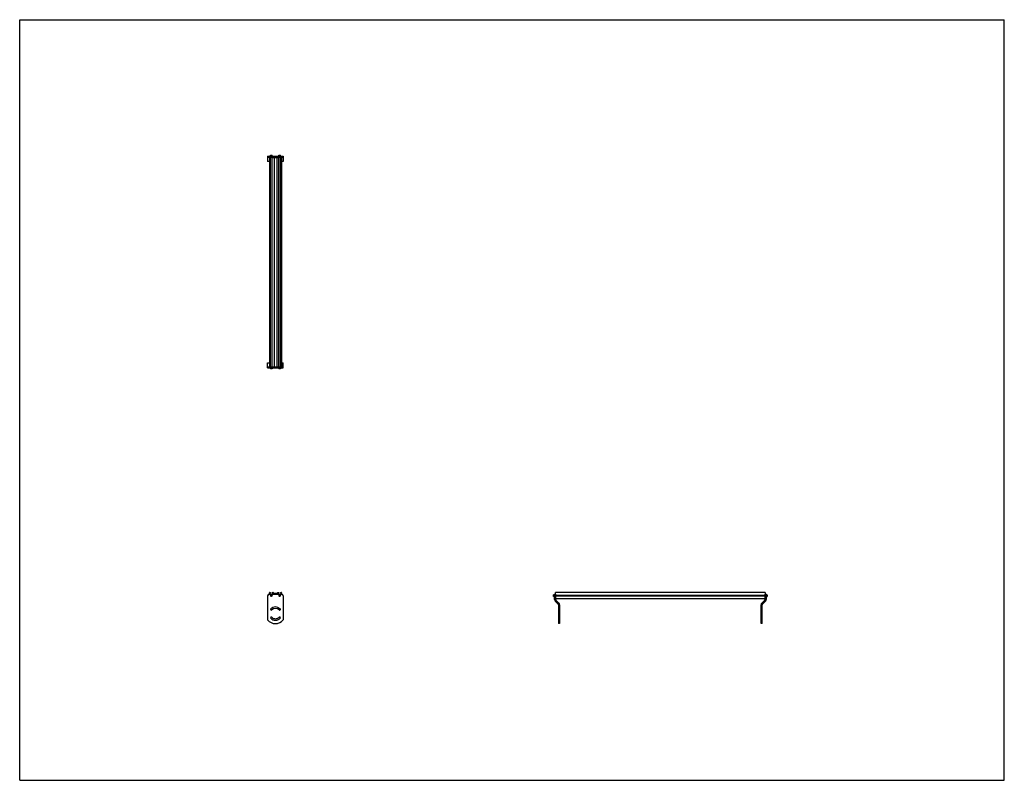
# Model space of a CAD drawing. Header units: inches. Extents: x 0 to 220, y 0 to 170.
import ezdxf

# ---------------------------------------------------------------- set-up
doc = ezdxf.new("R2010")
doc.units = ezdxf.units.IN
doc.header["$LTSCALE"] = 12.1
doc.header["$MEASUREMENT"] = 0
doc.layers.get('0').update_dxf_attribs({"linetype": 'CONTINUOUS'})
for name, color, linetype in [('300825M_BL2', 7, 'CONTINUOUS'), ('300825M_BL3', 7, 'CONTINUOUS'), ('708180P_BL0', 7, 'CONTINUOUS'), ('708180P_BL4', 7, 'CONTINUOUS'), ('708180P_BL5', 7, 'CONTINUOUS'), ('708180P_BL6', 7, 'CONTINUOUS'), ('710210_04679_BL1', 7, 'CONTINUOUS')]:
    doc.layers.add(name, color=color, linetype=linetype)

# ---------------------------------------------------------------- blocks, each defined once
blk = doc.blocks.new('708180P_BL0', base_point=(56.21, 66.62))
at = {"layer": '708180P_BL0', "color": 7, "linetype": 'CONTINUOUS'}
for p, q in [((56.02, 92.17), (56.02, 91.96)), ((56.39, 91.96), (56.02, 91.96)), ((56.02, 91.96), (56.04, 91.94)), ((56.37, 91.94), (56.04, 91.94)), ((56.39, 91.96), (56.37, 91.94)), ((56.39, 92.17), (56.39, 91.96)), ((56.15, 41.36), (56.09, 41.26)), ((56.09, 41.26), (56.15, 41.16)), ((56.26, 41.36), (56.15, 41.36)), ((56.15, 41.16), (56.26, 41.16)), ((56.32, 41.26), (56.26, 41.36)), ((56.26, 41.16), (56.32, 41.26))]:
    blk.add_line(p, q, dxfattribs=at)
for radius in [0.187, 0.163]:
    blk.add_circle((56.21, 41.26), radius, dxfattribs=at)
blk = doc.blocks.new('710210_04679_BL1', base_point=(111.17, 89.88))
at = {"layer": '710210_04679_BL1', "color": 7, "linetype": 'CONTINUOUS'}
for p, q in [((55.8, 139.21), (55.8, 92.42)), ((55.8, 139.21), (56.01, 139.21)), ((56.01, 92.42), (56.01, 139.21)), ((56.4, 92.42), (56.4, 139.21)), ((56.4, 139.21), (57.88, 139.21)), ((56.84, 139.21), (56.84, 92.42)), ((57.45, 139.21), (57.45, 92.42)), ((57.88, 92.42), (57.88, 139.21)), ((58.28, 92.42), (58.28, 139.21)), ((58.28, 139.21), (58.49, 139.21)), ((58.49, 139.21), (58.49, 92.42)), ((55.8, 92.42), (56.01, 92.42)), ((56.4, 92.42), (57.88, 92.42)), ((58.28, 92.42), (58.49, 92.42)), ((55.8, 41.59), (55.8, 41.91)), ((55.86, 41.98), (56.01, 41.98)), ((55.88, 41.59), (55.88, 41.86)), ((55.88, 41.86), (56.01, 41.86)), ((56.01, 41.98), (56.01, 41.86)), ((56.4, 41.98), (56.4, 41.86)), ((56.4, 41.98), (56.58, 41.98)), ((56.4, 41.86), (56.53, 41.86)), ((56.53, 41.86), (56.53, 41.59)), ((56.61, 41.59), (56.61, 41.85)), ((56.61, 41.85), (56.84, 41.59)), ((56.84, 41.72), (56.63, 41.96)), ((57.66, 41.96), (57.45, 41.72)), ((57.45, 41.59), (57.67, 41.85)), ((57.67, 41.85), (57.67, 41.59)), ((57.7, 41.98), (57.88, 41.98)), ((57.76, 41.59), (57.76, 41.86)), ((57.76, 41.86), (57.88, 41.86)), ((57.88, 41.98), (57.88, 41.86)), ((58.28, 41.98), (58.28, 41.86)), ((58.28, 41.98), (58.43, 41.98)), ((58.28, 41.86), (58.4, 41.86)), ((58.4, 41.86), (58.4, 41.59)), ((58.49, 41.91), (58.49, 41.59)), ((119.75, 41.59), (119.75, 41.98)), ((166.54, 41.98), (119.75, 41.98)), ((166.54, 41.98), (166.54, 41.59)), ((57.45, 41.72), (56.84, 41.72)), ((56.9, 41.59), (56.92, 41.64)), ((56.92, 41.64), (57.36, 41.64)), ((57.36, 41.64), (57.39, 41.59)), ((119.75, 41.38), (166.54, 41.38)), ((166.54, 41.13), (119.75, 41.13)), ((166.54, 40.54), (119.75, 40.54))]:
    blk.add_line(p, q, dxfattribs=at)
for centre, start, end in [((55.86, 41.91), 90, 180), ((56.58, 41.91), 41.6222, 90), ((57.7, 41.91), 90, 138.3778), ((58.43, 41.91), 0, 90)]:
    blk.add_arc(centre, 0.0625, start, end, dxfattribs=at)
blk = doc.blocks.new('300825M_BL2', base_point=(111.09, 87.24))
at = {"layer": '300825M_BL2', "color": 7, "linetype": 'CONTINUOUS'}
for p, q in [((55.39, 139.46), (55.39, 139.21)), ((55.39, 139.46), (58.89, 139.46)), ((58.89, 139.46), (58.89, 139.21)), ((166.65, 40.07), (165.97, 39.4)), ((166.79, 41.59), (166.54, 41.59)), ((166.79, 41.59), (166.79, 40.43)), ((165.9, 35.02), (165.9, 39.22)), ((165.65, 35.86), (165.9, 35.86)), ((165.9, 35.02), (165.65, 35.02))]:
    blk.add_line(p, q, dxfattribs=at)
at = {"layer": '300825M_BL2', "color": 3, "linetype": 'CONTINUOUS'}
for p, q in [((55.39, 139.21), (55.39, 138.32)), ((55.8, 139.21), (55.39, 139.21)), ((56.4, 139.21), (56.01, 139.21)), ((58.28, 139.21), (57.88, 139.21)), ((58.89, 139.21), (58.49, 139.21)), ((58.89, 139.21), (58.89, 138.32)), ((55.8, 138.32), (55.39, 138.32)), ((58.89, 138.32), (58.49, 138.32)), ((55.39, 41.22), (55.39, 35.86)), ((166.47, 40.25), (165.79, 39.57)), ((166.54, 40.43), (166.54, 41.59)), ((165.65, 35.02), (165.65, 39.22))]:
    blk.add_line(p, q, dxfattribs=at)
for centre, radius, start, end in [((166.29, 40.43), 0.253, 315, 360), ((166.15, 39.22), 0.5, 135, 180), ((58.08, 36.33), 0.17, 322.5637, 89.8328)]:
    blk.add_arc(centre, radius, start, end, dxfattribs=at)
at = {"layer": '300825M_BL2', "color": 7, "linetype": 'CONTINUOUS'}
for centre, radius, start, end in [((166.29, 40.43), 0.503, 315, 360), ((166.15, 39.22), 0.25, 135, 180)]:
    blk.add_arc(centre, radius, start, end, dxfattribs=at)
blk = doc.blocks.new('300825M_BL3', base_point=(88.02, 64.17))
at = {"layer": '300825M_BL3', "color": 3, "linetype": 'CONTINUOUS'}
for p, q in [((55.39, 93.32), (55.8, 93.32)), ((55.39, 92.42), (55.39, 93.32)), ((55.39, 92.42), (55.8, 92.42)), ((56.01, 92.42), (56.4, 92.42)), ((57.88, 92.42), (58.28, 92.42)), ((58.49, 93.32), (58.89, 93.32)), ((58.49, 92.42), (58.89, 92.42)), ((58.89, 92.42), (58.89, 93.32)), ((119.75, 41.59), (119.75, 40.43)), ((119.83, 40.25), (120.5, 39.57)), ((120.65, 39.22), (120.65, 35.02))]:
    blk.add_line(p, q, dxfattribs=at)
at = {"layer": '300825M_BL3', "color": 7, "linetype": 'CONTINUOUS'}
for p, q in [((55.39, 92.17), (55.39, 92.42)), ((58.89, 92.17), (58.89, 92.42)), ((55.39, 92.17), (58.89, 92.17)), ((55.39, 41.22), (55.39, 35.86)), ((55.77, 41.59), (58.52, 41.59)), ((58.89, 41.22), (58.89, 35.86)), ((119.5, 40.43), (119.5, 41.59)), ((119.5, 41.59), (119.75, 41.59)), ((119.65, 40.07), (120.32, 39.4)), ((120.4, 39.22), (120.4, 35.02)), ((120.65, 35.86), (120.4, 35.86)), ((120.65, 35.02), (120.4, 35.02))]:
    blk.add_line(p, q, dxfattribs=at)
for centre, radius, start, end in [((55.77, 41.22), 0.375, 90, 180), ((58.52, 41.22), 0.375, 0, 90), ((120, 40.43), 0.503, 180, 225), ((56.21, 38.21), 0.17, 135, 315), ((57.14, 37.27), 1.5, 45, 135), ((57.14, 37.27), 1.16, 45, 135), ((58.08, 38.21), 0.17, 225, 45), ((120.15, 39.22), 0.25, 0, 45), ((57.14, 37.27), 2.25, 218.9424, 321.0576), ((56.21, 36.33), 0.17, 45, 225), ((57.14, 37.27), 1.5, 225, 315), ((57.14, 37.27), 1.16, 225, 315), ((58.08, 36.33), 0.17, 315, 135)]:
    blk.add_arc(centre, radius, start, end, dxfattribs=at)
at = {"layer": '300825M_BL3', "color": 3, "linetype": 'CONTINUOUS'}
for centre, radius, start, end in [((120, 40.43), 0.253, 180, 225), ((120.15, 39.22), 0.5, 0, 45)]:
    blk.add_arc(centre, radius, start, end, dxfattribs=at)
blk = doc.blocks.new('708180P_BL4', base_point=(88.7, 66.62))
at = {"layer": '708180P_BL4', "color": 7, "linetype": 'CONTINUOUS'}
for p, q in [((57.89, 92.17), (57.89, 91.96)), ((58.27, 91.96), (57.89, 91.96)), ((57.89, 91.96), (57.92, 91.94)), ((58.24, 91.94), (57.92, 91.94)), ((58.27, 91.96), (58.24, 91.94)), ((58.27, 92.17), (58.27, 91.96)), ((58.02, 41.36), (57.97, 41.26)), ((57.97, 41.26), (58.02, 41.16)), ((58.14, 41.36), (58.02, 41.36)), ((58.02, 41.16), (58.14, 41.16)), ((58.19, 41.26), (58.14, 41.36)), ((58.14, 41.16), (58.19, 41.26)), ((119.29, 41.44), (119.27, 41.42)), ((119.27, 41.09), (119.27, 41.42)), ((119.29, 41.07), (119.27, 41.09)), ((119.29, 41.07), (119.29, 41.44)), ((119.5, 41.44), (119.29, 41.44)), ((119.5, 41.07), (119.29, 41.07))]:
    blk.add_line(p, q, dxfattribs=at)
for radius in [0.187, 0.163]:
    blk.add_circle((58.08, 41.26), radius, dxfattribs=at)
blk = doc.blocks.new('708180P_BL5', base_point=(56.21, 139.58))
at = {"layer": '708180P_BL5', "color": 7, "linetype": 'CONTINUOUS'}
for p, q in [((56.02, 139.68), (56.04, 139.7)), ((56.02, 139.46), (56.02, 139.68)), ((56.02, 139.68), (56.39, 139.68)), ((56.04, 139.7), (56.37, 139.7)), ((56.39, 139.68), (56.37, 139.7)), ((56.39, 139.46), (56.39, 139.68))]:
    blk.add_line(p, q, dxfattribs=at)
blk = doc.blocks.new('708180P_BL6', base_point=(112.46, 90.39))
at = {"layer": '708180P_BL6', "color": 7, "linetype": 'CONTINUOUS'}
for p, q in [((57.89, 139.68), (57.92, 139.7)), ((57.89, 139.46), (57.89, 139.68)), ((57.89, 139.68), (58.27, 139.68)), ((57.92, 139.7), (58.24, 139.7)), ((58.27, 139.68), (58.24, 139.7)), ((58.27, 139.46), (58.27, 139.68)), ((166.79, 41.44), (167, 41.44)), ((166.79, 41.07), (167, 41.07)), ((167.03, 41.42), (167, 41.44)), ((167, 41.44), (167, 41.07)), ((167, 41.07), (167.03, 41.09)), ((167.03, 41.42), (167.03, 41.09))]:
    blk.add_line(p, q, dxfattribs=at)

msp = doc.modelspace()

# ---------------------------------------------------------------- linework, layer by layer
at = {"color": 7, "linetype": 'CONTINUOUS'}
for p, q in [((0, 0), (0, 170)), ((0, 170), (220, 170)), ((220, 0), (220, 170)), ((0, 0), (220, 0))]:
    msp.add_line(p, q, dxfattribs=at)

# ---------------------------------------------------------------- block references
at = {"layer": '300825M_BL2'}
msp.add_blockref('300825M_BL2', (111.09, 87.24), dxfattribs=at)
at = {"layer": '300825M_BL3'}
msp.add_blockref('300825M_BL3', (88.02, 64.17), dxfattribs=at)
at = {"layer": '708180P_BL0'}
msp.add_blockref('708180P_BL0', (56.21, 66.62), dxfattribs=at)
at = {"layer": '708180P_BL4'}
msp.add_blockref('708180P_BL4', (88.7, 66.62), dxfattribs=at)
at = {"layer": '708180P_BL5'}
msp.add_blockref('708180P_BL5', (56.21, 139.58), dxfattribs=at)
at = {"layer": '708180P_BL6'}
msp.add_blockref('708180P_BL6', (112.46, 90.39), dxfattribs=at)
at = {"layer": '710210_04679_BL1'}
msp.add_blockref('710210_04679_BL1', (111.17, 89.88), dxfattribs=at)

doc.saveas('drawing.dxf')
